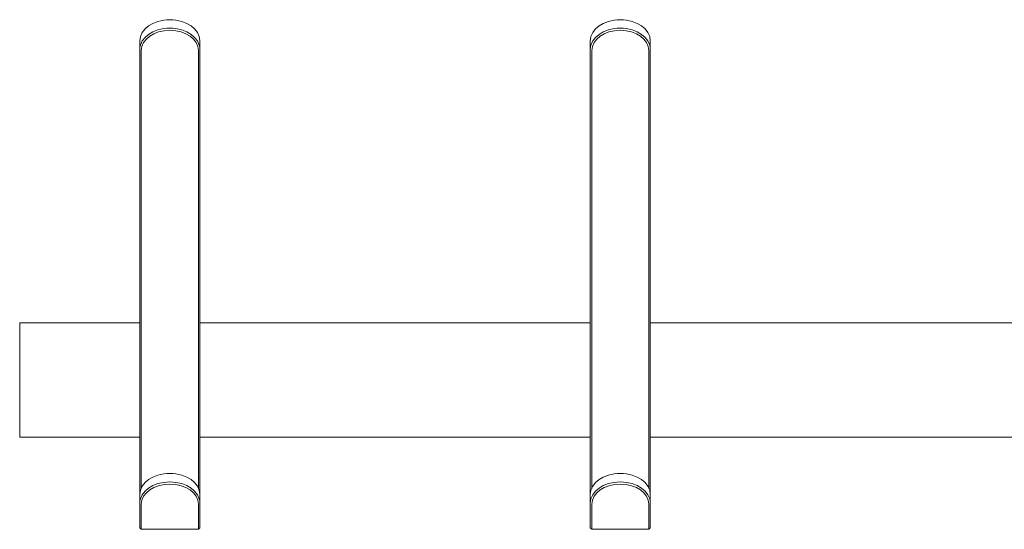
# Model space of a CAD drawing. Header units: centimetres. Extents: x -54 to 50, y -5 to 34.
# Tile 6 of 16: x -35 to -2, y 17 to 34. Entities that reach past the tile are written whole.
import ezdxf

# ---------------------------------------------------------------- set-up
doc = ezdxf.new("R2010")
doc.units = ezdxf.units.CM
doc.header["$LTSCALE"] = 2.54
doc.layers.add('Keine', color=7, linetype='Continuous', lineweight=5)

# ---------------------------------------------------------------- blocks, each defined once
blk = doc.blocks.new('Gruppe')
at = {"layer": 'Keine', "color": 7, "linetype": 'Continuous', "lineweight": 9}
for p, q in [((-15.407, 33.492), (-15.524, 33.393)), ((-15.266, 33.575), (-15.407, 33.492)), ((-15.097, 33.641), (-15.266, 33.575)), ((-14.905, 33.684), (-15.097, 33.641)), ((-14.803, 33.696), (-14.905, 33.684)), ((-14.7, 33.699), (-14.803, 33.696)), ((-14.7, 33.699), (-14.7, 33.699)), ((-14.597, 33.696), (-14.7, 33.699)), ((-14.495, 33.684), (-14.597, 33.696)), ((-14.303, 33.641), (-14.495, 33.684)), ((-14.133, 33.575), (-14.303, 33.641)), ((-13.993, 33.492), (-14.133, 33.575)), ((-13.876, 33.393), (-13.993, 33.492)), ((-15.679, 33.137), (-15.7, 32.993)), ((-15.617, 33.273), (-15.679, 33.137)), ((-15.524, 33.393), (-15.617, 33.273)), ((-15.407, 33.21), (-15.523, 33.11)), ((-15.371, 33.149), (-15.482, 33.055)), ((-15.266, 33.292), (-15.407, 33.21)), ((-15.238, 33.228), (-15.371, 33.149)), ((-15.097, 33.358), (-15.266, 33.292)), ((-15.077, 33.291), (-15.238, 33.228)), ((-14.905, 33.401), (-15.097, 33.358)), ((-14.894, 33.332), (-15.077, 33.291)), ((-14.803, 33.413), (-14.905, 33.401)), ((-14.7, 33.346), (-14.894, 33.332)), ((-14.7, 33.416), (-14.803, 33.413)), ((-14.597, 33.413), (-14.7, 33.416)), ((-14.505, 33.332), (-14.7, 33.346)), ((-14.495, 33.401), (-14.597, 33.413)), ((-14.323, 33.291), (-14.505, 33.332)), ((-14.303, 33.358), (-14.495, 33.401)), ((-14.162, 33.228), (-14.323, 33.291)), ((-14.133, 33.292), (-14.303, 33.358)), ((-14.028, 33.149), (-14.162, 33.228)), ((-13.993, 33.21), (-14.133, 33.292)), ((-13.917, 33.055), (-14.028, 33.149)), ((-13.876, 33.11), (-13.993, 33.21)), ((-13.782, 33.273), (-13.876, 33.393)), ((-13.721, 33.137), (-13.782, 33.273)), ((-13.7, 32.993), (-13.721, 33.137)), ((-15.7, 32.993), (-15.7, 32.71)), ((-15.7, 17.885), (-15.7, 32.992)), ((-15.678, 32.855), (-15.694, 32.783)), ((-15.617, 32.991), (-15.678, 32.855)), ((-15.63, 32.812), (-15.65, 32.675)), ((-15.572, 32.941), (-15.63, 32.812)), ((-15.523, 33.11), (-15.617, 32.991)), ((-15.482, 33.055), (-15.572, 32.941)), ((-13.828, 32.941), (-13.917, 33.055)), ((-13.782, 32.991), (-13.876, 33.11)), ((-13.77, 32.812), (-13.828, 32.941)), ((-13.721, 32.855), (-13.782, 32.991)), ((-13.75, 32.675), (-13.77, 32.812)), ((-13.705, 32.783), (-13.721, 32.855)), ((-13.7, 32.71), (-13.7, 32.993)), ((-13.7, 32.992), (-13.7, 17.885)), ((-15.694, 32.783), (-15.7, 32.71)), ((-15.65, 32.674), (-15.65, 18.093)), ((-13.75, 32.674), (-13.75, 18.093)), ((-13.7, 32.71), (-13.705, 32.783)), ((-15.407, 18.384), (-15.524, 18.285)), ((-15.266, 18.467), (-15.407, 18.384)), ((-15.097, 18.533), (-15.266, 18.467)), ((-14.905, 18.577), (-15.097, 18.533)), ((-14.803, 18.588), (-14.905, 18.577)), ((-14.7, 18.592), (-14.803, 18.588)), ((-14.597, 18.588), (-14.7, 18.592)), ((-14.495, 18.577), (-14.597, 18.588)), ((-14.303, 18.533), (-14.495, 18.577)), ((-14.133, 18.467), (-14.303, 18.533)), ((-13.993, 18.384), (-14.133, 18.467)), ((-13.876, 18.285), (-13.993, 18.384)), ((-15.617, 18.165), (-15.679, 18.029)), ((-15.524, 18.285), (-15.617, 18.165)), ((-15.407, 18.102), (-15.523, 18.003)), ((-15.371, 18.041), (-15.482, 17.947)), ((-15.266, 18.184), (-15.407, 18.102)), ((-15.238, 18.12), (-15.371, 18.041)), ((-15.097, 18.251), (-15.266, 18.184)), ((-15.077, 18.183), (-15.238, 18.12)), ((-14.905, 18.294), (-15.097, 18.251)), ((-14.894, 18.224), (-15.077, 18.183)), ((-14.803, 18.305), (-14.905, 18.294)), ((-14.7, 18.238), (-14.894, 18.224)), ((-14.7, 18.309), (-14.803, 18.305)), ((-14.597, 18.305), (-14.7, 18.309)), ((-14.505, 18.224), (-14.7, 18.238)), ((-14.495, 18.294), (-14.597, 18.305)), ((-14.323, 18.183), (-14.505, 18.224)), ((-14.303, 18.251), (-14.495, 18.294)), ((-14.162, 18.12), (-14.323, 18.183)), ((-14.133, 18.184), (-14.303, 18.251)), ((-14.028, 18.041), (-14.162, 18.12)), ((-13.993, 18.102), (-14.133, 18.184)), ((-13.917, 17.947), (-14.028, 18.041)), ((-13.876, 18.003), (-13.993, 18.102)), ((-13.782, 18.165), (-13.876, 18.285)), ((-13.721, 18.029), (-13.782, 18.165)), ((-15.679, 18.029), (-15.7, 17.885)), ((-15.7, 17.885), (-15.7, 17.524)), ((-15.678, 17.747), (-15.694, 17.675)), ((-15.617, 17.883), (-15.678, 17.747)), ((-15.572, 17.833), (-15.63, 17.704)), ((-15.523, 18.003), (-15.617, 17.883)), ((-15.482, 17.947), (-15.572, 17.833)), ((-13.828, 17.833), (-13.917, 17.947)), ((-13.782, 17.883), (-13.876, 18.003)), ((-13.77, 17.704), (-13.828, 17.833)), ((-13.721, 17.747), (-13.782, 17.883)), ((-13.7, 17.885), (-13.721, 18.029)), ((-13.705, 17.675), (-13.721, 17.747)), ((-13.7, 17.885), (-13.7, 17.602)), ((-15.694, 17.675), (-15.7, 17.602)), ((-15.7, 17.524), (-15.7, 16.781)), ((-15.63, 17.704), (-15.65, 17.567)), ((-15.65, 17.567), (-15.65, 17.489)), ((-15.65, 17.489), (-15.65, 16.73)), ((-13.75, 17.567), (-13.77, 17.704)), ((-13.75, 17.489), (-13.75, 17.567)), ((-13.75, 17.489), (-13.75, 16.73)), ((-13.7, 17.602), (-13.705, 17.675)), ((-13.7, 17.524), (-13.7, 17.602)), ((-13.7, 16.781), (-13.7, 17.524)), ((-15.7, 16.781), (-15.65, 16.73)), ((-15.65, 16.73), (-13.75, 16.73)), ((-13.75, 16.73), (-13.7, 16.781))]:
    blk.add_line(p, q, dxfattribs=at)
blk = doc.blocks.new('Gruppe-5')
at = {"layer": 'Keine', "color": 7, "linetype": 'Continuous', "lineweight": 9}
for p, q in [((-30.407, 33.492), (-30.524, 33.393)), ((-30.266, 33.575), (-30.407, 33.492)), ((-30.097, 33.641), (-30.266, 33.575)), ((-29.905, 33.684), (-30.097, 33.641)), ((-29.803, 33.696), (-29.905, 33.684)), ((-29.7, 33.699), (-29.803, 33.696)), ((-29.7, 33.699), (-29.7, 33.699)), ((-29.597, 33.696), (-29.7, 33.699)), ((-29.495, 33.684), (-29.597, 33.696)), ((-29.303, 33.641), (-29.495, 33.684)), ((-29.133, 33.575), (-29.303, 33.641)), ((-28.993, 33.492), (-29.133, 33.575)), ((-28.876, 33.393), (-28.993, 33.492)), ((-30.679, 33.137), (-30.7, 32.993)), ((-30.617, 33.273), (-30.679, 33.137)), ((-30.524, 33.393), (-30.617, 33.273)), ((-30.407, 33.21), (-30.523, 33.11)), ((-30.371, 33.149), (-30.482, 33.055)), ((-30.266, 33.292), (-30.407, 33.21)), ((-30.238, 33.228), (-30.371, 33.149)), ((-30.097, 33.358), (-30.266, 33.292)), ((-30.077, 33.291), (-30.238, 33.228)), ((-29.905, 33.401), (-30.097, 33.358)), ((-29.894, 33.332), (-30.077, 33.291)), ((-29.803, 33.413), (-29.905, 33.401)), ((-29.7, 33.346), (-29.894, 33.332)), ((-29.7, 33.416), (-29.803, 33.413)), ((-29.597, 33.413), (-29.7, 33.416)), ((-29.505, 33.332), (-29.7, 33.346)), ((-29.495, 33.401), (-29.597, 33.413)), ((-29.323, 33.291), (-29.505, 33.332)), ((-29.303, 33.358), (-29.495, 33.401)), ((-29.162, 33.228), (-29.323, 33.291)), ((-29.133, 33.292), (-29.303, 33.358)), ((-29.028, 33.149), (-29.162, 33.228)), ((-28.993, 33.21), (-29.133, 33.292)), ((-28.917, 33.055), (-29.028, 33.149)), ((-28.876, 33.11), (-28.993, 33.21)), ((-28.782, 33.273), (-28.876, 33.393)), ((-28.721, 33.137), (-28.782, 33.273)), ((-28.7, 32.993), (-28.721, 33.137)), ((-30.7, 32.993), (-30.7, 32.71)), ((-30.7, 17.885), (-30.7, 32.992)), ((-30.678, 32.855), (-30.694, 32.783)), ((-30.617, 32.991), (-30.678, 32.855)), ((-30.63, 32.812), (-30.65, 32.675)), ((-30.572, 32.941), (-30.63, 32.812)), ((-30.523, 33.11), (-30.617, 32.991)), ((-30.482, 33.055), (-30.572, 32.941)), ((-28.828, 32.941), (-28.917, 33.055)), ((-28.782, 32.991), (-28.876, 33.11)), ((-28.77, 32.812), (-28.828, 32.941)), ((-28.721, 32.855), (-28.782, 32.991)), ((-28.75, 32.675), (-28.77, 32.812)), ((-28.705, 32.783), (-28.721, 32.855)), ((-28.7, 32.71), (-28.7, 32.993)), ((-28.7, 32.992), (-28.7, 17.885)), ((-30.694, 32.783), (-30.7, 32.71)), ((-30.65, 32.674), (-30.65, 18.093)), ((-28.75, 18.093), (-28.75, 32.674)), ((-28.7, 32.71), (-28.705, 32.783)), ((-30.407, 18.384), (-30.524, 18.285)), ((-30.266, 18.467), (-30.407, 18.384)), ((-30.097, 18.533), (-30.266, 18.467)), ((-29.905, 18.577), (-30.097, 18.533)), ((-29.803, 18.588), (-29.905, 18.577)), ((-29.7, 18.592), (-29.803, 18.588)), ((-29.597, 18.588), (-29.7, 18.592)), ((-29.495, 18.577), (-29.597, 18.588)), ((-29.303, 18.533), (-29.495, 18.577)), ((-29.133, 18.467), (-29.303, 18.533)), ((-28.993, 18.384), (-29.133, 18.467)), ((-28.876, 18.285), (-28.993, 18.384)), ((-30.617, 18.165), (-30.679, 18.029)), ((-30.524, 18.285), (-30.617, 18.165)), ((-30.407, 18.102), (-30.523, 18.003)), ((-30.371, 18.041), (-30.482, 17.947)), ((-30.266, 18.184), (-30.407, 18.102)), ((-30.238, 18.12), (-30.371, 18.041)), ((-30.097, 18.251), (-30.266, 18.184)), ((-30.077, 18.183), (-30.238, 18.12)), ((-29.905, 18.294), (-30.097, 18.251)), ((-29.894, 18.224), (-30.077, 18.183)), ((-29.803, 18.305), (-29.905, 18.294)), ((-29.7, 18.238), (-29.894, 18.224)), ((-29.7, 18.309), (-29.803, 18.305)), ((-29.597, 18.305), (-29.7, 18.309)), ((-29.505, 18.224), (-29.7, 18.238)), ((-29.495, 18.294), (-29.597, 18.305)), ((-29.323, 18.183), (-29.505, 18.224)), ((-29.303, 18.251), (-29.495, 18.294)), ((-29.162, 18.12), (-29.323, 18.183)), ((-29.133, 18.184), (-29.303, 18.251)), ((-29.028, 18.041), (-29.162, 18.12)), ((-28.993, 18.102), (-29.133, 18.184)), ((-28.917, 17.947), (-29.028, 18.041)), ((-28.876, 18.003), (-28.993, 18.102)), ((-28.782, 18.165), (-28.876, 18.285)), ((-28.721, 18.029), (-28.782, 18.165)), ((-30.679, 18.029), (-30.7, 17.885)), ((-30.7, 17.885), (-30.7, 17.524)), ((-30.678, 17.747), (-30.694, 17.675)), ((-30.617, 17.883), (-30.678, 17.747)), ((-30.572, 17.833), (-30.63, 17.704)), ((-30.523, 18.003), (-30.617, 17.883)), ((-30.482, 17.947), (-30.572, 17.833)), ((-28.828, 17.833), (-28.917, 17.947)), ((-28.782, 17.883), (-28.876, 18.003)), ((-28.77, 17.704), (-28.828, 17.833)), ((-28.721, 17.747), (-28.782, 17.883)), ((-28.7, 17.885), (-28.721, 18.029)), ((-28.705, 17.675), (-28.721, 17.747)), ((-28.7, 17.885), (-28.7, 17.602)), ((-30.694, 17.675), (-30.7, 17.602)), ((-30.7, 17.524), (-30.7, 16.781)), ((-30.63, 17.704), (-30.65, 17.567)), ((-30.65, 17.567), (-30.65, 17.489)), ((-30.65, 16.73), (-30.65, 17.489)), ((-28.75, 17.567), (-28.77, 17.704)), ((-28.75, 17.489), (-28.75, 17.567)), ((-28.75, 17.489), (-28.75, 16.73)), ((-28.7, 17.602), (-28.705, 17.675)), ((-28.7, 17.524), (-28.7, 17.602)), ((-28.7, 16.781), (-28.7, 17.524)), ((-30.7, 16.781), (-30.65, 16.73)), ((-30.65, 16.73), (-28.75, 16.73)), ((-28.75, 16.73), (-28.7, 16.781))]:
    blk.add_line(p, q, dxfattribs=at)
blk = doc.blocks.new('Gruppe-6')
at = {"layer": 'Keine', "color": 7, "linetype": 'Continuous', "lineweight": 9}
for p, q in [((-30.7, 23.602), (-34.7, 23.602)), ((-34.7, 23.602), (-34.7, 19.802)), ((-28.7, 23.602), (-15.7, 23.602)), ((-13.7, 23.602), (-0.7, 23.602)), ((-30.7, 19.802), (-34.7, 19.802)), ((-15.7, 19.802), (-28.7, 19.802)), ((-0.7, 19.802), (-13.7, 19.802))]:
    blk.add_line(p, q, dxfattribs=at)
at = {"layer": 'Keine', "color": 7}
blk.add_blockref('Gruppe', (0, 0), dxfattribs=at)
at = {"color": 7, "linetype": 'Continuous', "lineweight": 9}
blk.add_wipeout([(-30.7, 19.802), (-34.7, 19.802), (-34.7, 23.602), (-30.7, 23.602)], dxfattribs=at).dxf.layer = 'Keine'
at = {"layer": 'Keine', "color": 7, "linetype": 'Continuous', "lineweight": 9}
blk.add_lwpolyline([(-30.7, 19.802), (-34.7, 19.802), (-34.7, 23.602), (-30.7, 23.602)], dxfattribs=at)
at = {"layer": 'Keine', "color": 7}
blk.add_blockref('Gruppe-5', (0, 0), dxfattribs=at)

msp = doc.modelspace()

# ---------------------------------------------------------------- block references
at = {"layer": 'Keine', "color": 7}
msp.add_blockref('Gruppe-6', (0, 0), dxfattribs=at)

doc.saveas('drawing.dxf')
